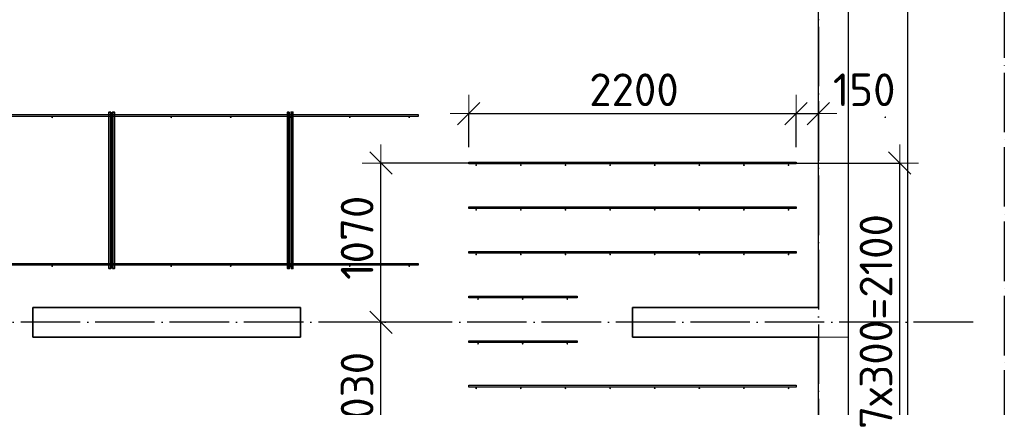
# Model space of a CAD drawing. Header units: millimetres. Extents: x -3483 to 105345, y -283423 to 72284.
# Tile 120 of 165: x 88532 to 95150, y 24528 to 27134. Entities that reach past the tile are written whole.
import ezdxf

# ---------------------------------------------------------------- set-up
doc = ezdxf.new("R2010")
doc.units = ezdxf.units.MM
doc.header["$PDMODE"] = 65
for name, pattern in [('______11', [500, 400, -50, 0, -50]), ('______2', [270, 200, -70]), ('______5', [1100, 800, -100, 100, -100])]:
    doc.linetypes.add(name, pattern=pattern)
for name, color, linetype, lineweight in [('Арм.стержн. Доп. арматура', 180, 'Continuous', 35), ('Колонна (1)', 7, 'Continuous', 35), ('Размерная линия_ общее', 7, 'Continuous', 13), ('Стена_ общее', 7, 'Continuous', 35), ('Фундамент_ общее', 7, 'Continuous', 35)]:
    doc.layers.add(name, color=color, linetype=linetype, lineweight=lineweight)
doc.layers.add('Арм.стержн. Фиксатор', color=7, linetype='Continuous', lineweight=35, true_color=0x501e0f)
doc.layers.add('Осевая линия_ общее', color=7, linetype='______5', lineweight=13, true_color=0xa0a0a0)
doc.styles.add('ISOCPEUR', font='ISOCPEUR')
doc.dimstyles.new('DIMSTYLE_4', dxfattribs={"dimtxt": 220, "dimasz": 250, "dimexe": 0, "dimexo": 0, "dimgap": 110, "dimtad": 2, "dimdec": 0, "dimrnd": 5, "dimzin": 12, "dimdsep": 46, "dimtxsty": 'ISOCPEUR', "dimblk1": 'ALL_ML_STRICH', "dimblk2": 'ALL_ML_STRICH', "dimsah": 1, "dimcen": 0, "dimclrd": 7, "dimclre": 256, "dimclrt": 7, "dimadec": 0, "dimazin": 0, "dimtfac": 1, "dimtdec": 0, "dimtix": 1, "dimtmove": 2, "dimatfit": 3, "dimfxl": 0, "dimtzin": 0, "dimlwd": 0, "dimlwe": -3, "dimarcsym": 0})
doc.dimstyles.new('DIMSTYLE_5', dxfattribs={"dimtxt": 220, "dimasz": 250, "dimexe": 0, "dimexo": 0, "dimgap": 110, "dimtad": 2, "dimdec": 0, "dimrnd": 5, "dimzin": 12, "dimdsep": 46, "dimtxsty": 'ISOCPEUR', "dimblk1": 'ALL_ML_STRICH', "dimblk2": 'ALL_ML_STRICH', "dimsah": 1, "dimcen": 0, "dimclrd": 7, "dimclre": 256, "dimclrt": 7, "dimadec": 0, "dimazin": 0, "dimtfac": 1, "dimtdec": 0, "dimtix": 1, "dimtmove": 2, "dimatfit": 3, "dimfxl": 0, "dimtvp": 1.2, "dimtzin": 0, "dimlwd": 0, "dimlwe": -3, "dimarcsym": 0})

# ---------------------------------------------------------------- blocks, each defined once
blk = doc.blocks.new('ALL_ML_STRICH')
at = {"color": 0, "linetype": 'ByBlock', "lineweight": -2}
for p, q in [((-0.3, -0.3), (0.3, 0.3)), ((0, -0.5), (0, 0.5)), ((-1, 0), (0.5, 0))]:
    blk.add_line(p, q, dxfattribs=at)
blk = doc.blocks.new('*D633')
at = {"layer": 'DEFPOINTS', "color": 7, "linetype": 'Continuous', "lineweight": 13, "transparency": 33554687}
for p in [(91550, 26502.9), (91550, 26176), (93750, 26176)]:
    blk.add_point(p, dxfattribs=at)
at = {"layer": 'Размерная линия_ общее', "color": 253, "linetype": 'Continuous', "lineweight": -2, "true_color": 0xa0a0a0, "transparency": 33554687}
for p, q in [((91550, 26276), (91550, 26502.9)), ((93750, 26276), (93750, 26502.9))]:
    blk.add_line(p, q, dxfattribs=at)
at = {"layer": 'Размерная линия_ общее', "color": 7, "linetype": 'Continuous', "lineweight": -2, "transparency": 33554687}
blk.add_line((91550, 26502.9), (93750, 26502.9), dxfattribs=at)
at = {"layer": 'Размерная линия_ общее', "color": 7, "linetype": 'Continuous', "lineweight": 13, "transparency": 33554687, "xscale": 250, "yscale": 250, "zscale": 250, "rotation": 180}
blk.add_blockref('ALL_ML_STRICH', (91550, 26502.9), dxfattribs=at)
at = {"layer": 'Размерная линия_ общее', "color": 7, "linetype": 'Continuous', "lineweight": 13, "transparency": 33554687, "xscale": 250, "yscale": 250, "zscale": 250}
blk.add_blockref('ALL_ML_STRICH', (93750, 26502.9), dxfattribs=at)
at = {"layer": 'Размерная линия_ общее', "color": 7, "linetype": 'Continuous', "lineweight": 13, "transparency": 33554687, "insert": (92661, 26662.9), "char_height": 220, "width": 880, "attachment_point": 5, "style": 'ISOCPEUR'}
blk.add_mtext('\\A1;{2200}', dxfattribs=at)
blk = doc.blocks.new('*D634')
at = {"layer": 'DEFPOINTS', "color": 7, "linetype": 'Continuous', "lineweight": 13, "transparency": 33554687}
for p in [(93750, 26502.9), (93900, 26514.1), (93750, 26176)]:
    blk.add_point(p, dxfattribs=at)
at = {"layer": 'Размерная линия_ общее', "color": 253, "linetype": 'Continuous', "lineweight": -2, "true_color": 0xa0a0a0, "transparency": 33554687}
for p, q in [((93750, 26276), (93750, 26502.9)), ((93900, 26502.9), (93900, 26502.9))]:
    blk.add_line(p, q, dxfattribs=at)
at = {"layer": 'Размерная линия_ общее', "color": 7, "linetype": 'Continuous', "lineweight": -2, "transparency": 33554687}
blk.add_line((93750, 26502.9), (93900, 26502.9), dxfattribs=at)
at = {"layer": 'Размерная линия_ общее', "color": 7, "linetype": 'Continuous', "lineweight": 13, "transparency": 33554687, "xscale": 250, "yscale": 250, "zscale": 250, "rotation": 180}
blk.add_blockref('ALL_ML_STRICH', (93750, 26502.9), dxfattribs=at)
at = {"layer": 'Размерная линия_ общее', "color": 7, "linetype": 'Continuous', "lineweight": 13, "transparency": 33554687, "xscale": 250, "yscale": 250, "zscale": 250}
blk.add_blockref('ALL_ML_STRICH', (93900, 26502.9), dxfattribs=at)
at = {"layer": 'Размерная линия_ общее', "color": 7, "linetype": 'Continuous', "lineweight": 13, "transparency": 33554687, "insert": (94208.2, 26662.9), "char_height": 220, "width": 660, "attachment_point": 5, "style": 'ISOCPEUR'}
blk.add_mtext('\\A1;{150}', dxfattribs=at)
blk = doc.blocks.new('*D638')
at = {"layer": 'DEFPOINTS', "color": 7, "linetype": 'Continuous', "lineweight": 13, "transparency": 33554687}
for p in [(91165.6, 25100), (90959.8, 24070), (91701.7, 24070)]:
    blk.add_point(p, dxfattribs=at)
at = {"layer": 'Размерная линия_ общее', "color": 253, "linetype": 'Continuous', "lineweight": -2, "true_color": 0xa0a0a0, "transparency": 33554687}
for p, q in [((91065.6, 25100), (90959.8, 25100)), ((91601.7, 24070), (90959.8, 24070))]:
    blk.add_line(p, q, dxfattribs=at)
at = {"layer": 'Размерная линия_ общее', "color": 7, "linetype": 'Continuous', "lineweight": -2, "transparency": 33554687}
blk.add_line((90959.8, 24070), (90959.8, 25100), dxfattribs=at)
at = {"layer": 'Размерная линия_ общее', "color": 7, "linetype": 'Continuous', "lineweight": 13, "transparency": 33554687, "xscale": 250, "yscale": 250, "zscale": 250}
for p, rotation in [((90959.8, 25100), 90), ((90959.8, 24070), 270)]:
    blk.add_blockref('ALL_ML_STRICH', p, dxfattribs=dict(at, rotation=rotation))
at = {"layer": 'Размерная линия_ общее', "color": 7, "linetype": 'Continuous', "lineweight": 13, "transparency": 33554687, "insert": (90799.8, 24618), "char_height": 220, "width": 880, "attachment_point": 5, "rotation": 90, "style": 'ISOCPEUR'}
blk.add_mtext('\\A1;{1030}', dxfattribs=at)
blk = doc.blocks.new('*D639')
at = {"layer": 'DEFPOINTS', "color": 7, "linetype": 'Continuous', "lineweight": 13, "transparency": 33554687}
for p in [(91685.4, 26170), (90959.8, 25100), (91165.6, 25100)]:
    blk.add_point(p, dxfattribs=at)
at = {"layer": 'Размерная линия_ общее', "color": 253, "linetype": 'Continuous', "lineweight": -2, "true_color": 0xa0a0a0, "transparency": 33554687}
for p, q in [((91585.4, 26170), (90959.8, 26170)), ((91065.6, 25100), (90959.8, 25100))]:
    blk.add_line(p, q, dxfattribs=at)
at = {"layer": 'Размерная линия_ общее', "color": 7, "linetype": 'Continuous', "lineweight": -2, "transparency": 33554687}
blk.add_line((90959.8, 25100), (90959.8, 26170), dxfattribs=at)
at = {"layer": 'Размерная линия_ общее', "color": 7, "linetype": 'Continuous', "lineweight": 13, "transparency": 33554687, "xscale": 250, "yscale": 250, "zscale": 250}
for p, rotation in [((90959.8, 26170), 90), ((90959.8, 25100), 270)]:
    blk.add_blockref('ALL_ML_STRICH', p, dxfattribs=dict(at, rotation=rotation))
at = {"layer": 'Размерная линия_ общее', "color": 7, "linetype": 'Continuous', "lineweight": 13, "transparency": 33554687, "insert": (90799.8, 25668), "char_height": 220, "width": 880, "attachment_point": 5, "rotation": 90, "style": 'ISOCPEUR'}
blk.add_mtext('\\A1;{1070}', dxfattribs=at)
blk = doc.blocks.new('*D644')
at = {"layer": 'DEFPOINTS', "color": 7, "linetype": 'Continuous', "lineweight": 13, "transparency": 33554687}
for p in [(93594.1, 26170), (93628.9, 24070), (94447.5, 24070)]:
    blk.add_point(p, dxfattribs=at)
at = {"layer": 'Размерная линия_ общее', "color": 253, "linetype": 'Continuous', "lineweight": -2, "true_color": 0xa0a0a0, "transparency": 33554687}
for p, q in [((93694.1, 26170), (94447.5, 26170)), ((93728.9, 24070), (94447.5, 24070))]:
    blk.add_line(p, q, dxfattribs=at)
at = {"layer": 'Размерная линия_ общее', "color": 7, "linetype": 'Continuous', "lineweight": -2, "transparency": 33554687}
blk.add_line((94447.5, 24070), (94447.5, 26170), dxfattribs=at)
at = {"layer": 'Размерная линия_ общее', "color": 7, "linetype": 'Continuous', "lineweight": 13, "transparency": 33554687, "xscale": 250, "yscale": 250, "zscale": 250}
for p, rotation in [((94447.5, 26170), 90), ((94447.5, 24070), 270)]:
    blk.add_blockref('ALL_ML_STRICH', p, dxfattribs=dict(at, rotation=rotation))
at = {"layer": 'Размерная линия_ общее', "color": 7, "linetype": 'Continuous', "lineweight": 13, "transparency": 33554687, "insert": (94177.5, 24383), "char_height": 220, "width": 11, "attachment_point": 1, "rotation": 90, "line_spacing_factor": 0.60241, "style": 'ISOCPEUR'}
blk.add_mtext('7х300=2100', dxfattribs=at)
blk = doc.blocks.new('СЛОЖНЫЙ_ОБЪЕКТ_13')
at = {"layer": 'Колонна (1)', "color": 9, "lineweight": -3, "true_color": 0xc7c7c7, "transparency": 33554687}
for p, q in [((88620, 25200), (88620, 25000)), ((90420, 25200), (88620, 25200)), ((90420, 25000), (90420, 25200)), ((88620, 25000), (90420, 25000))]:
    blk.add_line(p, q, dxfattribs=at)
at = {"layer": 'Стена_ общее', "color": 9, "linetype": 'Continuous', "lineweight": -3, "true_color": 0xc7c7c7, "transparency": 33554687}
for p, q in [((93900, 25200), (93900, 31590)), ((94100, 31590), (94100, 21886.4)), ((92650, 25200), (92650, 25000)), ((93900, 25200), (92650, 25200)), ((92650, 25000), (93900, 25000)), ((93900, 21900), (93900, 25000))]:
    blk.add_line(p, q, dxfattribs=at)

msp = doc.modelspace()

# ---------------------------------------------------------------- hatches: boundary and pattern name
at = {"layer": 'Арм.стержн. Доп. арматура', "linetype": 'Continuous', "lineweight": 35, "transparency": 33554687}
for points in [[(91606, 26156), (91605.5, 26158.3), (91604.2, 26160.2), (91602.3, 26161.5), (91600, 26162), (91597.7, 26161.5), (91595.8, 26160.2), (91594.5, 26158.3), (91594, 26156), (91594.5, 26153.7), (91595.8, 26151.8), (91597.7, 26150.5), (91600, 26150), (91602.3, 26150.5), (91604.2, 26151.8), (91605.5, 26153.7)], [(91906, 26156), (91905.5, 26158.3), (91904.2, 26160.2), (91902.3, 26161.5), (91900, 26162), (91897.7, 26161.5), (91895.8, 26160.2), (91894.5, 26158.3), (91894, 26156), (91894.5, 26153.7), (91895.8, 26151.8), (91897.7, 26150.5), (91900, 26150), (91902.3, 26150.5), (91904.2, 26151.8), (91905.5, 26153.7)], [(92206, 26156), (92205.5, 26158.3), (92204.2, 26160.2), (92202.3, 26161.5), (92200, 26162), (92197.7, 26161.5), (92195.8, 26160.2), (92194.5, 26158.3), (92194, 26156), (92194.5, 26153.7), (92195.8, 26151.8), (92197.7, 26150.5), (92200, 26150), (92202.3, 26150.5), (92204.2, 26151.8), (92205.5, 26153.7)], [(92506, 26156), (92505.5, 26158.3), (92504.2, 26160.2), (92502.3, 26161.5), (92500, 26162), (92497.7, 26161.5), (92495.8, 26160.2), (92494.5, 26158.3), (92494, 26156), (92494.5, 26153.7), (92495.8, 26151.8), (92497.7, 26150.5), (92500, 26150), (92502.3, 26150.5), (92504.2, 26151.8), (92505.5, 26153.7)], [(92806, 26156), (92805.5, 26158.3), (92804.2, 26160.2), (92802.3, 26161.5), (92800, 26162), (92797.7, 26161.5), (92795.8, 26160.2), (92794.5, 26158.3), (92794, 26156), (92794.5, 26153.7), (92795.8, 26151.8), (92797.7, 26150.5), (92800, 26150), (92802.3, 26150.5), (92804.2, 26151.8), (92805.5, 26153.7)], [(93106, 26156), (93105.5, 26158.3), (93104.2, 26160.2), (93102.3, 26161.5), (93100, 26162), (93097.7, 26161.5), (93095.8, 26160.2), (93094.5, 26158.3), (93094, 26156), (93094.5, 26153.7), (93095.8, 26151.8), (93097.7, 26150.5), (93100, 26150), (93102.3, 26150.5), (93104.2, 26151.8), (93105.5, 26153.7)], [(93406, 26156), (93405.5, 26158.3), (93404.2, 26160.2), (93402.3, 26161.5), (93400, 26162), (93397.7, 26161.5), (93395.8, 26160.2), (93394.5, 26158.3), (93394, 26156), (93394.5, 26153.7), (93395.8, 26151.8), (93397.7, 26150.5), (93400, 26150), (93402.3, 26150.5), (93404.2, 26151.8), (93405.5, 26153.7)], [(93706, 26156), (93705.5, 26158.3), (93704.2, 26160.2), (93702.3, 26161.5), (93700, 26162), (93697.7, 26161.5), (93695.8, 26160.2), (93694.5, 26158.3), (93694, 26156), (93694.5, 26153.7), (93695.8, 26151.8), (93697.7, 26150.5), (93700, 26150), (93702.3, 26150.5), (93704.2, 26151.8), (93705.5, 26153.7)], [(91606, 25856), (91605.5, 25858.3), (91604.2, 25860.2), (91602.3, 25861.5), (91600, 25862), (91597.7, 25861.5), (91595.8, 25860.2), (91594.5, 25858.3), (91594, 25856), (91594.5, 25853.7), (91595.8, 25851.8), (91597.7, 25850.5), (91600, 25850), (91602.3, 25850.5), (91604.2, 25851.8), (91605.5, 25853.7)], [(91906, 25856), (91905.5, 25858.3), (91904.2, 25860.2), (91902.3, 25861.5), (91900, 25862), (91897.7, 25861.5), (91895.8, 25860.2), (91894.5, 25858.3), (91894, 25856), (91894.5, 25853.7), (91895.8, 25851.8), (91897.7, 25850.5), (91900, 25850), (91902.3, 25850.5), (91904.2, 25851.8), (91905.5, 25853.7)], [(92206, 25856), (92205.5, 25858.3), (92204.2, 25860.2), (92202.3, 25861.5), (92200, 25862), (92197.7, 25861.5), (92195.8, 25860.2), (92194.5, 25858.3), (92194, 25856), (92194.5, 25853.7), (92195.8, 25851.8), (92197.7, 25850.5), (92200, 25850), (92202.3, 25850.5), (92204.2, 25851.8), (92205.5, 25853.7)], [(92506, 25856), (92505.5, 25858.3), (92504.2, 25860.2), (92502.3, 25861.5), (92500, 25862), (92497.7, 25861.5), (92495.8, 25860.2), (92494.5, 25858.3), (92494, 25856), (92494.5, 25853.7), (92495.8, 25851.8), (92497.7, 25850.5), (92500, 25850), (92502.3, 25850.5), (92504.2, 25851.8), (92505.5, 25853.7)], [(92806, 25856), (92805.5, 25858.3), (92804.2, 25860.2), (92802.3, 25861.5), (92800, 25862), (92797.7, 25861.5), (92795.8, 25860.2), (92794.5, 25858.3), (92794, 25856), (92794.5, 25853.7), (92795.8, 25851.8), (92797.7, 25850.5), (92800, 25850), (92802.3, 25850.5), (92804.2, 25851.8), (92805.5, 25853.7)], [(93106, 25856), (93105.5, 25858.3), (93104.2, 25860.2), (93102.3, 25861.5), (93100, 25862), (93097.7, 25861.5), (93095.8, 25860.2), (93094.5, 25858.3), (93094, 25856), (93094.5, 25853.7), (93095.8, 25851.8), (93097.7, 25850.5), (93100, 25850), (93102.3, 25850.5), (93104.2, 25851.8), (93105.5, 25853.7)], [(93406, 25856), (93405.5, 25858.3), (93404.2, 25860.2), (93402.3, 25861.5), (93400, 25862), (93397.7, 25861.5), (93395.8, 25860.2), (93394.5, 25858.3), (93394, 25856), (93394.5, 25853.7), (93395.8, 25851.8), (93397.7, 25850.5), (93400, 25850), (93402.3, 25850.5), (93404.2, 25851.8), (93405.5, 25853.7)], [(93706, 25856), (93705.5, 25858.3), (93704.2, 25860.2), (93702.3, 25861.5), (93700, 25862), (93697.7, 25861.5), (93695.8, 25860.2), (93694.5, 25858.3), (93694, 25856), (93694.5, 25853.7), (93695.8, 25851.8), (93697.7, 25850.5), (93700, 25850), (93702.3, 25850.5), (93704.2, 25851.8), (93705.5, 25853.7)], [(91606, 25556), (91605.5, 25558.3), (91604.2, 25560.2), (91602.3, 25561.5), (91600, 25562), (91597.7, 25561.5), (91595.8, 25560.2), (91594.5, 25558.3), (91594, 25556), (91594.5, 25553.7), (91595.8, 25551.8), (91597.7, 25550.5), (91600, 25550), (91602.3, 25550.5), (91604.2, 25551.8), (91605.5, 25553.7)], [(91906, 25556), (91905.5, 25558.3), (91904.2, 25560.2), (91902.3, 25561.5), (91900, 25562), (91897.7, 25561.5), (91895.8, 25560.2), (91894.5, 25558.3), (91894, 25556), (91894.5, 25553.7), (91895.8, 25551.8), (91897.7, 25550.5), (91900, 25550), (91902.3, 25550.5), (91904.2, 25551.8), (91905.5, 25553.7)], [(92206, 25556), (92205.5, 25558.3), (92204.2, 25560.2), (92202.3, 25561.5), (92200, 25562), (92197.7, 25561.5), (92195.8, 25560.2), (92194.5, 25558.3), (92194, 25556), (92194.5, 25553.7), (92195.8, 25551.8), (92197.7, 25550.5), (92200, 25550), (92202.3, 25550.5), (92204.2, 25551.8), (92205.5, 25553.7)], [(92506, 25556), (92505.5, 25558.3), (92504.2, 25560.2), (92502.3, 25561.5), (92500, 25562), (92497.7, 25561.5), (92495.8, 25560.2), (92494.5, 25558.3), (92494, 25556), (92494.5, 25553.7), (92495.8, 25551.8), (92497.7, 25550.5), (92500, 25550), (92502.3, 25550.5), (92504.2, 25551.8), (92505.5, 25553.7)], [(92806, 25556), (92805.5, 25558.3), (92804.2, 25560.2), (92802.3, 25561.5), (92800, 25562), (92797.7, 25561.5), (92795.8, 25560.2), (92794.5, 25558.3), (92794, 25556), (92794.5, 25553.7), (92795.8, 25551.8), (92797.7, 25550.5), (92800, 25550), (92802.3, 25550.5), (92804.2, 25551.8), (92805.5, 25553.7)], [(93106, 25556), (93105.5, 25558.3), (93104.2, 25560.2), (93102.3, 25561.5), (93100, 25562), (93097.7, 25561.5), (93095.8, 25560.2), (93094.5, 25558.3), (93094, 25556), (93094.5, 25553.7), (93095.8, 25551.8), (93097.7, 25550.5), (93100, 25550), (93102.3, 25550.5), (93104.2, 25551.8), (93105.5, 25553.7)], [(93406, 25556), (93405.5, 25558.3), (93404.2, 25560.2), (93402.3, 25561.5), (93400, 25562), (93397.7, 25561.5), (93395.8, 25560.2), (93394.5, 25558.3), (93394, 25556), (93394.5, 25553.7), (93395.8, 25551.8), (93397.7, 25550.5), (93400, 25550), (93402.3, 25550.5), (93404.2, 25551.8), (93405.5, 25553.7)], [(93706, 25556), (93705.5, 25558.3), (93704.2, 25560.2), (93702.3, 25561.5), (93700, 25562), (93697.7, 25561.5), (93695.8, 25560.2), (93694.5, 25558.3), (93694, 25556), (93694.5, 25553.7), (93695.8, 25551.8), (93697.7, 25550.5), (93700, 25550), (93702.3, 25550.5), (93704.2, 25551.8), (93705.5, 25553.7)], [(91618.5, 25256), (91618, 25258.3), (91616.7, 25260.2), (91614.8, 25261.5), (91612.5, 25262), (91610.2, 25261.5), (91608.3, 25260.2), (91607, 25258.3), (91606.5, 25256), (91607, 25253.7), (91608.3, 25251.8), (91610.2, 25250.5), (91612.5, 25250), (91614.8, 25250.5), (91616.7, 25251.8), (91618, 25253.7)], [(91918.5, 25256), (91918, 25258.3), (91916.7, 25260.2), (91914.8, 25261.5), (91912.5, 25262), (91910.2, 25261.5), (91908.3, 25260.2), (91907, 25258.3), (91906.5, 25256), (91907, 25253.7), (91908.3, 25251.8), (91910.2, 25250.5), (91912.5, 25250), (91914.8, 25250.5), (91916.7, 25251.8), (91918, 25253.7)], [(92218.5, 25256), (92218, 25258.3), (92216.7, 25260.2), (92214.8, 25261.5), (92212.5, 25262), (92210.2, 25261.5), (92208.3, 25260.2), (92207, 25258.3), (92206.5, 25256), (92207, 25253.7), (92208.3, 25251.8), (92210.2, 25250.5), (92212.5, 25250), (92214.8, 25250.5), (92216.7, 25251.8), (92218, 25253.7)], [(91618.5, 24956), (91618, 24958.3), (91616.7, 24960.2), (91614.8, 24961.5), (91612.5, 24962), (91610.2, 24961.5), (91608.3, 24960.2), (91607, 24958.3), (91606.5, 24956), (91607, 24953.7), (91608.3, 24951.8), (91610.2, 24950.5), (91612.5, 24950), (91614.8, 24950.5), (91616.7, 24951.8), (91618, 24953.7)], [(91918.5, 24956), (91918, 24958.3), (91916.7, 24960.2), (91914.8, 24961.5), (91912.5, 24962), (91910.2, 24961.5), (91908.3, 24960.2), (91907, 24958.3), (91906.5, 24956), (91907, 24953.7), (91908.3, 24951.8), (91910.2, 24950.5), (91912.5, 24950), (91914.8, 24950.5), (91916.7, 24951.8), (91918, 24953.7)], [(92218.5, 24956), (92218, 24958.3), (92216.7, 24960.2), (92214.8, 24961.5), (92212.5, 24962), (92210.2, 24961.5), (92208.3, 24960.2), (92207, 24958.3), (92206.5, 24956), (92207, 24953.7), (92208.3, 24951.8), (92210.2, 24950.5), (92212.5, 24950), (92214.8, 24950.5), (92216.7, 24951.8), (92218, 24953.7)], [(91606, 24656), (91605.5, 24658.3), (91604.2, 24660.2), (91602.3, 24661.5), (91600, 24662), (91597.7, 24661.5), (91595.8, 24660.2), (91594.5, 24658.3), (91594, 24656), (91594.5, 24653.7), (91595.8, 24651.8), (91597.7, 24650.5), (91600, 24650), (91602.3, 24650.5), (91604.2, 24651.8), (91605.5, 24653.7)], [(91906, 24656), (91905.5, 24658.3), (91904.2, 24660.2), (91902.3, 24661.5), (91900, 24662), (91897.7, 24661.5), (91895.8, 24660.2), (91894.5, 24658.3), (91894, 24656), (91894.5, 24653.7), (91895.8, 24651.8), (91897.7, 24650.5), (91900, 24650), (91902.3, 24650.5), (91904.2, 24651.8), (91905.5, 24653.7)], [(92206, 24656), (92205.5, 24658.3), (92204.2, 24660.2), (92202.3, 24661.5), (92200, 24662), (92197.7, 24661.5), (92195.8, 24660.2), (92194.5, 24658.3), (92194, 24656), (92194.5, 24653.7), (92195.8, 24651.8), (92197.7, 24650.5), (92200, 24650), (92202.3, 24650.5), (92204.2, 24651.8), (92205.5, 24653.7)], [(92506, 24656), (92505.5, 24658.3), (92504.2, 24660.2), (92502.3, 24661.5), (92500, 24662), (92497.7, 24661.5), (92495.8, 24660.2), (92494.5, 24658.3), (92494, 24656), (92494.5, 24653.7), (92495.8, 24651.8), (92497.7, 24650.5), (92500, 24650), (92502.3, 24650.5), (92504.2, 24651.8), (92505.5, 24653.7)], [(92806, 24656), (92805.5, 24658.3), (92804.2, 24660.2), (92802.3, 24661.5), (92800, 24662), (92797.7, 24661.5), (92795.8, 24660.2), (92794.5, 24658.3), (92794, 24656), (92794.5, 24653.7), (92795.8, 24651.8), (92797.7, 24650.5), (92800, 24650), (92802.3, 24650.5), (92804.2, 24651.8), (92805.5, 24653.7)], [(93106, 24656), (93105.5, 24658.3), (93104.2, 24660.2), (93102.3, 24661.5), (93100, 24662), (93097.7, 24661.5), (93095.8, 24660.2), (93094.5, 24658.3), (93094, 24656), (93094.5, 24653.7), (93095.8, 24651.8), (93097.7, 24650.5), (93100, 24650), (93102.3, 24650.5), (93104.2, 24651.8), (93105.5, 24653.7)], [(93406, 24656), (93405.5, 24658.3), (93404.2, 24660.2), (93402.3, 24661.5), (93400, 24662), (93397.7, 24661.5), (93395.8, 24660.2), (93394.5, 24658.3), (93394, 24656), (93394.5, 24653.7), (93395.8, 24651.8), (93397.7, 24650.5), (93400, 24650), (93402.3, 24650.5), (93404.2, 24651.8), (93405.5, 24653.7)], [(93706, 24656), (93705.5, 24658.3), (93704.2, 24660.2), (93702.3, 24661.5), (93700, 24662), (93697.7, 24661.5), (93695.8, 24660.2), (93694.5, 24658.3), (93694, 24656), (93694.5, 24653.7), (93695.8, 24651.8), (93697.7, 24650.5), (93700, 24650), (93702.3, 24650.5), (93704.2, 24651.8), (93705.5, 24653.7)]]:
    msp.add_hatch(color=34, dxfattribs=at).paths.add_polyline_path(points)
at = {"layer": 'Арм.стержн. Фиксатор', "linetype": 'Continuous', "lineweight": 35, "transparency": 33554687}
for points in [[(88756, 26478), (88755.5, 26480.3), (88754.2, 26482.2), (88752.3, 26483.5), (88750, 26484), (88747.7, 26483.5), (88745.8, 26482.2), (88744.5, 26480.3), (88744, 26478), (88744.5, 26475.7), (88745.8, 26473.8), (88747.7, 26472.5), (88750, 26472), (88752.3, 26472.5), (88754.2, 26473.8), (88755.5, 26475.7)], [(89156, 26478), (89155.5, 26480.3), (89154.2, 26482.2), (89152.3, 26483.5), (89150, 26484), (89147.7, 26483.5), (89145.8, 26482.2), (89144.5, 26480.3), (89144, 26478), (89144.5, 26475.7), (89145.8, 26473.8), (89147.7, 26472.5), (89150, 26472), (89152.3, 26472.5), (89154.2, 26473.8), (89155.5, 26475.7)], [(89556, 26478), (89555.5, 26480.3), (89554.2, 26482.2), (89552.3, 26483.5), (89550, 26484), (89547.7, 26483.5), (89545.8, 26482.2), (89544.5, 26480.3), (89544, 26478), (89544.5, 26475.7), (89545.8, 26473.8), (89547.7, 26472.5), (89550, 26472), (89552.3, 26472.5), (89554.2, 26473.8), (89555.5, 26475.7)], [(89956, 26478), (89955.5, 26480.3), (89954.2, 26482.2), (89952.3, 26483.5), (89950, 26484), (89947.7, 26483.5), (89945.8, 26482.2), (89944.5, 26480.3), (89944, 26478), (89944.5, 26475.7), (89945.8, 26473.8), (89947.7, 26472.5), (89950, 26472), (89952.3, 26472.5), (89954.2, 26473.8), (89955.5, 26475.7)], [(90356, 26478), (90355.5, 26480.3), (90354.2, 26482.2), (90352.3, 26483.5), (90350, 26484), (90347.7, 26483.5), (90345.8, 26482.2), (90344.5, 26480.3), (90344, 26478), (90344.5, 26475.7), (90345.8, 26473.8), (90347.7, 26472.5), (90350, 26472), (90352.3, 26472.5), (90354.2, 26473.8), (90355.5, 26475.7)], [(90756, 26478), (90755.5, 26480.3), (90754.2, 26482.2), (90752.3, 26483.5), (90750, 26484), (90747.7, 26483.5), (90745.8, 26482.2), (90744.5, 26480.3), (90744, 26478), (90744.5, 26475.7), (90745.8, 26473.8), (90747.7, 26472.5), (90750, 26472), (90752.3, 26472.5), (90754.2, 26473.8), (90755.5, 26475.7)], [(91156, 26478), (91155.5, 26480.3), (91154.2, 26482.2), (91152.3, 26483.5), (91150, 26484), (91147.7, 26483.5), (91145.8, 26482.2), (91144.5, 26480.3), (91144, 26478), (91144.5, 26475.7), (91145.8, 26473.8), (91147.7, 26472.5), (91150, 26472), (91152.3, 26472.5), (91154.2, 26473.8), (91155.5, 26475.7)], [(94356, 26478), (94355.5, 26480.3), (94354.2, 26482.2), (94352.3, 26483.5), (94350, 26484), (94347.7, 26483.5), (94345.8, 26482.2), (94344.5, 26480.3), (94344, 26478), (94344.5, 26475.7), (94345.8, 26473.8), (94347.7, 26472.5), (94350, 26472), (94352.3, 26472.5), (94354.2, 26473.8), (94355.5, 26475.7)], [(88756, 25478), (88755.5, 25480.3), (88754.2, 25482.2), (88752.3, 25483.5), (88750, 25484), (88747.7, 25483.5), (88745.8, 25482.2), (88744.5, 25480.3), (88744, 25478), (88744.5, 25475.7), (88745.8, 25473.8), (88747.7, 25472.5), (88750, 25472), (88752.3, 25472.5), (88754.2, 25473.8), (88755.5, 25475.7)], [(89156, 25478), (89155.5, 25480.3), (89154.2, 25482.2), (89152.3, 25483.5), (89150, 25484), (89147.7, 25483.5), (89145.8, 25482.2), (89144.5, 25480.3), (89144, 25478), (89144.5, 25475.7), (89145.8, 25473.8), (89147.7, 25472.5), (89150, 25472), (89152.3, 25472.5), (89154.2, 25473.8), (89155.5, 25475.7)], [(89556, 25478), (89555.5, 25480.3), (89554.2, 25482.2), (89552.3, 25483.5), (89550, 25484), (89547.7, 25483.5), (89545.8, 25482.2), (89544.5, 25480.3), (89544, 25478), (89544.5, 25475.7), (89545.8, 25473.8), (89547.7, 25472.5), (89550, 25472), (89552.3, 25472.5), (89554.2, 25473.8), (89555.5, 25475.7)], [(89956, 25478), (89955.5, 25480.3), (89954.2, 25482.2), (89952.3, 25483.5), (89950, 25484), (89947.7, 25483.5), (89945.8, 25482.2), (89944.5, 25480.3), (89944, 25478), (89944.5, 25475.7), (89945.8, 25473.8), (89947.7, 25472.5), (89950, 25472), (89952.3, 25472.5), (89954.2, 25473.8), (89955.5, 25475.7)], [(90356, 25478), (90355.5, 25480.3), (90354.2, 25482.2), (90352.3, 25483.5), (90350, 25484), (90347.7, 25483.5), (90345.8, 25482.2), (90344.5, 25480.3), (90344, 25478), (90344.5, 25475.7), (90345.8, 25473.8), (90347.7, 25472.5), (90350, 25472), (90352.3, 25472.5), (90354.2, 25473.8), (90355.5, 25475.7)], [(90756, 25478), (90755.5, 25480.3), (90754.2, 25482.2), (90752.3, 25483.5), (90750, 25484), (90747.7, 25483.5), (90745.8, 25482.2), (90744.5, 25480.3), (90744, 25478), (90744.5, 25475.7), (90745.8, 25473.8), (90747.7, 25472.5), (90750, 25472), (90752.3, 25472.5), (90754.2, 25473.8), (90755.5, 25475.7)], [(91156, 25478), (91155.5, 25480.3), (91154.2, 25482.2), (91152.3, 25483.5), (91150, 25484), (91147.7, 25483.5), (91145.8, 25482.2), (91144.5, 25480.3), (91144, 25478), (91144.5, 25475.7), (91145.8, 25473.8), (91147.7, 25472.5), (91150, 25472), (91152.3, 25472.5), (91154.2, 25473.8), (91155.5, 25475.7)]]:
    msp.add_hatch(color=34, dxfattribs=at).paths.add_polyline_path(points)

# ---------------------------------------------------------------- linework, layer by layer
at = {"layer": 'Арм.стержн. Доп. арматура', "color": 34, "linetype": 'Continuous', "lineweight": 25, "transparency": 33554687}
for points in [[(93750, 26164), (91550, 26164), (91550, 26176), (93750, 26176), (93750, 26164)], [(93750, 26164), (91550, 26164), (91550, 26176), (93750, 26176), (93750, 26164)], [(93750, 25864), (91550, 25864), (91550, 25876), (93750, 25876), (93750, 25864)], [(93750, 25864), (91550, 25864), (91550, 25876), (93750, 25876), (93750, 25864)], [(93750, 25564), (91550, 25564), (91550, 25576), (93750, 25576), (93750, 25564)], [(93750, 25564), (91550, 25564), (91550, 25576), (93750, 25576), (93750, 25564)], [(92280, 25264), (91550, 25264), (91550, 25276), (92280, 25276), (92280, 25264)], [(92280, 25264), (91550, 25264), (91550, 25276), (92280, 25276), (92280, 25264)], [(92280, 24964), (91550, 24964), (91550, 24976), (92280, 24976), (92280, 24964)], [(92280, 24964), (91550, 24964), (91550, 24976), (92280, 24976), (92280, 24964)], [(93750, 24664), (91550, 24664), (91550, 24676), (93750, 24676), (93750, 24664)], [(93750, 24664), (91550, 24664), (91550, 24676), (93750, 24676), (93750, 24664)]]:
    msp.add_lwpolyline(points, dxfattribs=at)
at = {"layer": 'Арм.стержн. Фиксатор', "color": 34, "linetype": 'Continuous', "lineweight": 25, "transparency": 33554687}
for points in [[(80630, 26496), (91210.5, 26496), (91210.5, 26484), (80630, 26484), (80630, 26496)], [(80630, 26496), (91210.5, 26496), (91210.5, 26484), (80630, 26484), (80630, 26496)], [(80630, 25496), (91210.5, 25496), (91210.5, 25484), (80630, 25484), (80630, 25496)], [(80630, 25496), (91210.5, 25496), (91210.5, 25484), (80630, 25484), (80630, 25496)]]:
    msp.add_lwpolyline(points, dxfattribs=at)
at = {"layer": 'Арм.стержн. Фиксатор', "color": 34, "linetype": 'Continuous', "lineweight": 35, "transparency": 33554687}
for points in [[(89144, 26512.9), (89144, 25460.8), (89132, 25460.8), (89132, 26512.9), (89144, 26512.9)], [(89156, 25461.1), (89156, 26513.1), (89168, 26513.1), (89168, 25461.1), (89156, 25461.1)], [(90344, 26512.9), (90344, 25460.8), (90332, 25460.8), (90332, 26512.9), (90344, 26512.9)], [(90356, 25461.1), (90356, 26513.1), (90368, 26513.1), (90368, 25461.1), (90356, 25461.1)]]:
    msp.add_lwpolyline(points, dxfattribs=at)
at = {"layer": 'Колонна (1)', "color": 7, "lineweight": 25, "transparency": 33554687}
for p, q in [((88620, 25000), (88620, 25200)), ((88620, 25200), (90420, 25200)), ((90420, 25200), (90420, 25000)), ((90420, 25000), (88620, 25000))]:
    msp.add_line(p, q, dxfattribs=at)
at = {"layer": 'Колонна (1)', "color": 7, "linetype": 'Continuous', "lineweight": 25, "transparency": 33554687}
for p, q in [((88620, 25000), (88620, 25200)), ((88620, 25200), (90420, 25200)), ((90420, 25200), (90420, 25000)), ((90420, 25000), (88620, 25000))]:
    msp.add_line(p, q, dxfattribs=at)
at = {"layer": 'Осевая линия_ общее', "color": 253, "linetype": '______11', "lineweight": -3, "true_color": 0xa0a0a0, "transparency": 33554687}
for p, q in [((93900, 46590), (93900, -2827.9)), ((95150, 40780), (95150, -2827.9)), ((94940, 25100), (77142.2, 25100))]:
    msp.add_line(p, q, dxfattribs=at)
at = {"layer": 'Стена_ общее', "color": 7, "linetype": 'Continuous', "lineweight": 25, "transparency": 33554687}
for p, q in [((93900, 25200), (93900, 31590)), ((93900, 25200), (93900, 31590)), ((94100, 31590), (94100, 21886.4)), ((94100, 31590), (94100, 21886.4)), ((92650, 25000), (92650, 25200)), ((92650, 25200), (93900, 25200)), ((92650, 25000), (92650, 25200)), ((92650, 25200), (93900, 25200)), ((93900, 25000), (92650, 25000)), ((93900, 25000), (92650, 25000)), ((93900, 21900), (93900, 25000)), ((93900, 21900), (93900, 25000))]:
    msp.add_line(p, q, dxfattribs=at)
at = {"layer": 'Стена_ общее', "color": 253, "linetype": '______2', "lineweight": 18, "true_color": 0xababab, "transparency": 33554687}
msp.add_line((94100, 25000), (93900, 25000), dxfattribs=at)
msp.add_line((94100, 25000), (93900, 25000), dxfattribs=at)
at = {"layer": 'Фундамент_ общее', "color": 7, "lineweight": 25, "transparency": 33554687}
msp.add_line((94500, 31190), (94500, 22052), dxfattribs=at)
at = {"layer": 'Фундамент_ общее', "color": 7, "linetype": 'Continuous', "lineweight": 25, "transparency": 33554687}
msp.add_line((94500, 31190), (94500, 22052), dxfattribs=at)

# ---------------------------------------------------------------- block references
at = {"layer": 'Стена_ общее', "color": 9, "linetype": 'Continuous', "lineweight": -3, "true_color": 0xc7c7c7, "transparency": 33554687}
msp.add_blockref('СЛОЖНЫЙ_ОБЪЕКТ_13', (0, 0), dxfattribs=at)

# ---------------------------------------------------------------- dimensions: what is measured, and where the dimension line sits
at = {"layer": 'Размерная линия_ общее', "color": 7, "linetype": 'Continuous', "lineweight": 13, "transparency": 33554687}
for base, p1, p2, dimstyle, picture, middle in [((93750, 26502.9), (91550, 26276), (93750, 26276), 'DIMSTYLE_4', '*D633', (92661, 26662.9)), ((93900, 26502.9), (93750, 26276), (93900, 26502.9), 'DIMSTYLE_5', '*D634', (94208.2, 26662.9))]:
    dim = msp.add_linear_dim(base=base, p1=p1, p2=p2, dimstyle=dimstyle, override={"dimpost": '<>', "dimclrd": 7, "dimclre": 253, "dimclrt": 7, "dimlwd": 0, "dimlwe": 65533}, dxfattribs=at)
    dim.commit()
    dim.dimension.update_dxf_attribs({"geometry": picture, "text_midpoint": middle, "dimtype": 160})
for base, p1, p2, picture, middle in [((90959.8, 26170), (91065.6, 25100), (91585.4, 26170), '*D639', (90799.8, 25668)), ((90959.8, 25100), (91601.7, 24070), (91065.6, 25100), '*D638', (90799.8, 24618))]:
    dim = msp.add_linear_dim(base=base, p1=p1, p2=p2, angle=90, dimstyle='DIMSTYLE_4', override={"dimpost": '<>', "dimclrd": 7, "dimclre": 253, "dimclrt": 7, "dimlwd": 0, "dimlwe": 65533}, dxfattribs=at)
    dim.commit()
    dim.dimension.update_dxf_attribs({"geometry": picture, "text_midpoint": middle, "dimtype": 160})
dim = msp.add_linear_dim(base=(94447.5, 26170), p1=(93728.9, 24070), p2=(93694.1, 26170), angle=90, text='7х300=2100', dimstyle='DIMSTYLE_4', override={"dimpost": '<>', "dimclrd": 7, "dimclre": 253, "dimclrt": 7, "dimlwd": 0, "dimlwe": 65533}, dxfattribs=at)
dim.commit()
dim.dimension.update_dxf_attribs({"geometry": '*D644', "text_midpoint": (94337.5, 25120), "dimtype": 160})

doc.saveas('drawing.dxf')
